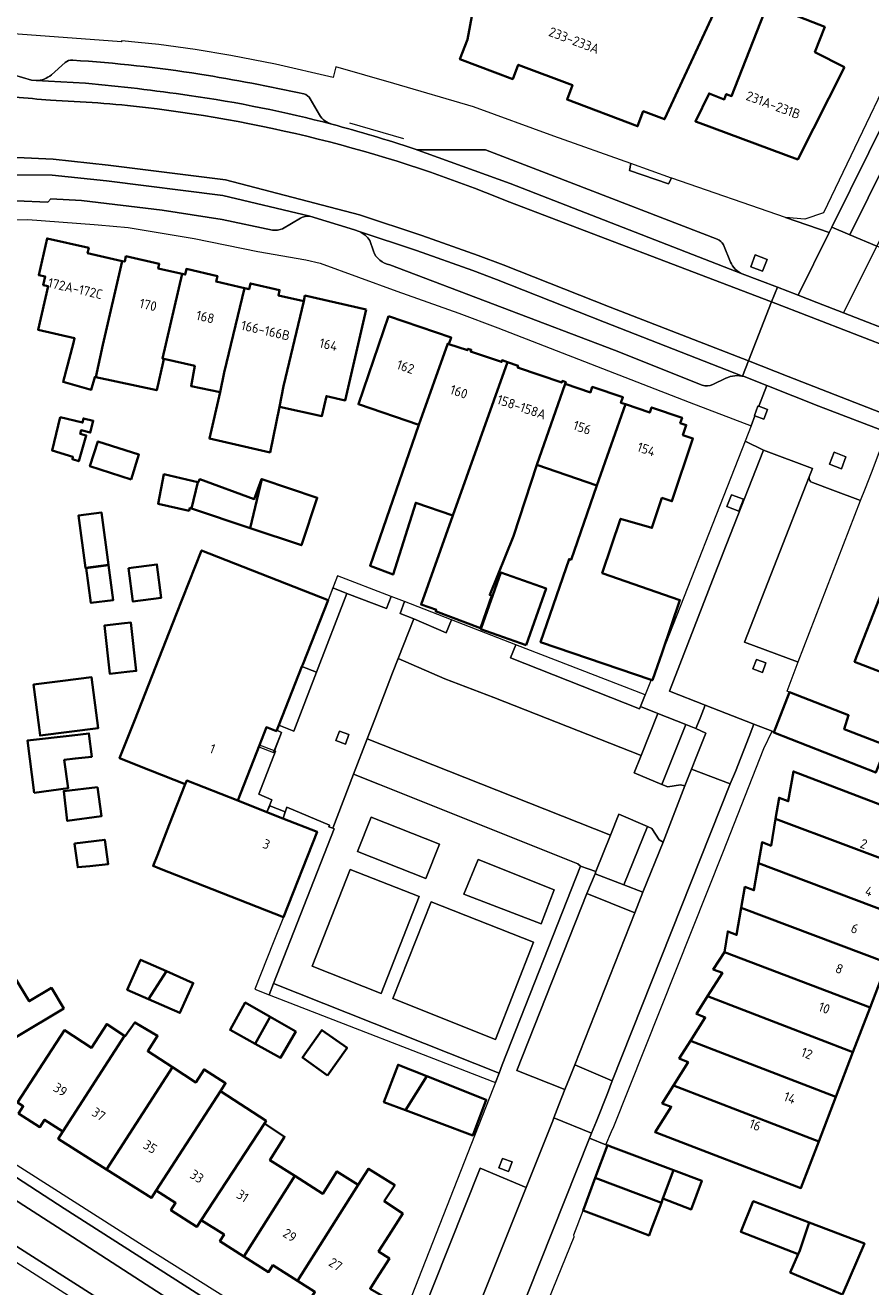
# Model space of a CAD drawing. Extents: x 151587 to 155483, y 462503 to 464608.
# Tile 67 of 236: x 153028 to 153108, y 463561 to 463679. Entities that reach past the tile are written whole.
import ezdxf
from ezdxf.enums import TextEntityAlignment as Align

# ---------------------------------------------------------------- set-up
doc = ezdxf.new("R2010")
doc.units = 0
doc.header["$LTSCALE"] = 0.5
for name, color, linetype, lineweight in [('B-RO-GR-GROENVOORZIENING-GV', 251, 'CONTINUOUS', 18), ('B-RO-GR-HAAG-GV', 251, 'CONTINUOUS', 13), ('B-RO-IE-TERREINAFSCHEIDING_KUNSTMATIG_HEKWERK-G', 251, 'IE-TERREINAFSCHEIDING-KUNSTMATIG', 18), ('B-RO-OG-BEBOUWING-GV', 6, 'CONTINUOUS', 35), ('B-RO-OG-BEBOUWING-T18', 1, 'CONTINUOUS', 18), ('B-RO-OG-TERREIN_CULTUURSCHEIDING-GV', 251, 'CONTINUOUS', 18), ('B-RO-VH-VERHARDING_ASFALT-GV', 251, 'CONTINUOUS', 18), ('B-RO-VH-VERHARDING_BETONSTRAATSTEEN-GV', 251, 'CONTINUOUS', 18), ('B-RO-VH-VERHARDING_STRAATBAKSTEEN-GV', 251, 'CONTINUOUS', 18), ('B-RO-VH-VERHARDING_TEGEL-GV', 251, 'CONTINUOUS', 18)]:
    doc.layers.add(name, color=color, linetype=linetype, lineweight=lineweight)
doc.styles.add('NLCS-ISO-M200-T18', font='NLCS-ISO.ttf', dxfattribs={"height": 0.36})
doc.linetypes.add('IE-TERREINAFSCHEIDING-KUNSTMATIG', pattern='A,4,[82,NLCS.SHX,S=0.75,R=90,X=0,Y=0],4,-2', length=10)

msp = doc.modelspace()

# ---------------------------------------------------------------- linework, layer by layer
at = {"layer": 'B-RO-GR-GROENVOORZIENING-GV', "flags": 128}
for points in [[(153097.338, 463656.317), (153097.759, 463657.44), (153096.637, 463657.862), (153096.214, 463656.738)], [(153096.964, 463643.614), (153096.899, 463643.638), (153096.562, 463642.74), (153096.617, 463642.719), (153097.461, 463642.402), (153097.798, 463643.301)], [(153104.753, 463637.746), (153105.174, 463638.869), (153104.051, 463639.29), (153103.629, 463638.167)], [(153095.102, 463633.751), (153095.523, 463634.874), (153094.401, 463635.296), (153093.978, 463634.172)], [(153062.394, 463625.723), (153057.36, 463627.676), (153056.915, 463626.523), (153058.244, 463626.012), (153061.956, 463624.584)], [(153063.652, 463625.235), (153063.248, 463624.119), (153064.517, 463623.632), (153067.558, 463622.315), (153068.077, 463623.519)], [(153074.133, 463621.169), (153073.626, 463619.955), (153085.758, 463615.154), (153085.863, 463615.377), (153086.293, 463616.452)], [(153054.013, 463619.144), (153051.827, 463613.613), (153053.244, 463613.055), (153055.389, 463618.614)], [(153097.316, 463618.57), (153097.652, 463619.469), (153096.754, 463619.806), (153096.417, 463618.907)], [(153058.093, 463611.825), (153058.43, 463612.724), (153057.532, 463613.061), (153057.194, 463612.163)], [(153051.414, 463611.214), (153050.022, 463611.743), (153047.981, 463606.511), (153050.716, 463605.438), (153051.178, 463606.583), (153049.96, 463607.106), (153051.515, 463611.176)], [(153056.906, 463603.909), (153056.525, 463604.058), (153056.588, 463604.211), (153052.6, 463605.897), (153052.228, 463604.858), (153052.224, 463604.847), (153055.434, 463603.587), (153052.26, 463595.538), (153051.312, 463593.136), (153049.589, 463588.766), (153050.932, 463588.245), (153051.344, 463589.308), (153057.031, 463603.86)], [(153072.198, 463579.994), (153072.545, 463580.878), (153051.344, 463589.308), (153050.932, 463588.245), (153071.976, 463580.08)], [(153073.437, 463571.622), (153073.774, 463572.52), (153072.876, 463572.857), (153072.538, 463571.959)]]:
    msp.add_lwpolyline(points, close=True, dxfattribs=at)
at = {"layer": 'B-RO-GR-HAAG-GV', "flags": 128}
for points in [[(153062.394, 463625.723), (153057.36, 463627.676), (153056.915, 463626.523), (153058.244, 463626.012), (153061.956, 463624.584)], [(153063.652, 463625.235), (153063.248, 463624.119), (153064.517, 463623.632), (153067.558, 463622.315), (153068.077, 463623.519)], [(153085.863, 463615.377), (153086.293, 463616.452), (153074.133, 463621.169), (153073.626, 463619.955), (153085.758, 463615.154)], [(153055.389, 463618.614), (153054.013, 463619.144), (153051.827, 463613.613), (153053.244, 463613.055)], [(153051.414, 463611.214), (153050.022, 463611.743), (153047.981, 463606.511), (153050.716, 463605.438), (153051.178, 463606.583), (153049.96, 463607.106), (153051.515, 463611.176)], [(153050.932, 463588.245), (153051.344, 463589.308), (153057.031, 463603.86), (153056.906, 463603.909), (153056.525, 463604.058), (153056.588, 463604.211), (153052.6, 463605.897), (153052.228, 463604.858), (153052.224, 463604.847), (153055.434, 463603.587), (153052.26, 463595.538), (153051.312, 463593.136), (153049.589, 463588.766)], [(153051.344, 463589.308), (153050.932, 463588.245), (153071.976, 463580.08), (153072.198, 463579.994), (153072.545, 463580.878)]]:
    msp.add_lwpolyline(points, close=True, dxfattribs=at)
at = {"layer": 'B-RO-IE-TERREINAFSCHEIDING_KUNSTMATIG_HEKWERK-G', "flags": 128}
for points in [[(153058.49, 463670.289), (153063.556, 463668.827)], [(153057.351, 463627.654), (153056.469, 463625.369)], [(153049.961, 463611.587), (153051.345, 463611.037), (153052.087, 463612.935), (153051.64, 463613.139)], [(153052.228, 463604.858), (153052.424, 463605.455), (153050.98, 463606.015), (153050.707, 463605.417)]]:
    msp.add_lwpolyline(points, dxfattribs=at)
at = {"layer": 'B-RO-OG-BEBOUWING-GV', "flags": 128}
for points in [[(153070.42, 463682.707), (153069.576, 463678.134), (153068.873, 463676.271), (153073.841, 463674.397), (153074.352, 463675.753), (153079.451, 463673.83), (153078.939, 463672.473), (153085.582, 463669.968), (153086.114, 463671.38), (153088.116, 463670.625), (153093.763, 463682.787), (153081.909, 463687.259), (153085.78, 463697.512), (153070.863, 463700.78), (153069.721, 463695.486), (153072.662, 463694.852), (153072.038, 463691.472)], [(153105.037, 463675.532), (153102.255, 463676.94), (153103.185, 463679.314), (153097.793, 463681.424), (153094.42, 463672.802), (153093.921, 463672.998), (153093.725, 463672.496), (153092.307, 463673.05), (153091.012, 463670.425), (153091.462, 463670.258), (153100.641, 463666.845)], [(153034.639, 463646.342), (153035.292, 463649.408), (153037.116, 463657.281), (153033.844, 463658.034), (153033.955, 463658.514), (153030.048, 463659.412), (153029.254, 463655.96), (153029.869, 463655.819), (153029.684, 463655.017), (153030.132, 463654.914), (153029.188, 463650.812), (153032.624, 463650.022), (153032.523, 463649.584), (153031.55, 463645.908), (153034.198, 463645.178), (153034.523, 463646.367)], [(153041.028, 463648.088), (153040.883, 463648.122), (153042.76, 463656.064), (153040.492, 463656.586), (153040.591, 463657.019), (153037.458, 463657.74), (153037.34, 463657.229), (153037.116, 463657.281), (153035.292, 463649.408), (153034.639, 463646.342), (153040.36, 463645.123), (153040.956, 463647.771)], [(153042.76, 463656.064), (153040.883, 463648.122), (153041.028, 463648.088), (153043.934, 463647.42), (153043.581, 463645.514), (153046.313, 463644.947), (153046.705, 463646.783), (153048.618, 463654.726), (153045.935, 463655.343), (153046.055, 463655.866), (153043.151, 463656.535), (153043.028, 463656.002)], [(153054.173, 463653.502), (153051.789, 463654.051), (153051.904, 463654.55), (153049.171, 463655.179), (153049.044, 463654.628), (153048.618, 463654.726), (153046.705, 463646.783), (153046.313, 463644.947), (153045.308, 463640.576), (153051.011, 463639.277), (153051.903, 463643.575), (153052.289, 463645.498)], [(153060.043, 463652.711), (153054.295, 463654.033), (153054.173, 463653.502), (153052.289, 463645.498), (153051.903, 463643.575), (153055.888, 463642.694), (153056.313, 463644.573), (153058.078, 463644.167)], [(153062.142, 463652.096), (153059.32, 463643.805), (153064.998, 463641.873), (153067.716, 463649.515), (153067.838, 463649.473), (153068.048, 463650.086)], [(153064.998, 463641.873), (153060.41, 463628.605), (153062.579, 463627.78), (153064.707, 463634.543), (153068.196, 463633.354), (153073.347, 463647.767), (153072.838, 463647.941), (153072.784, 463647.783), (153069.876, 463648.777), (153069.928, 463648.93), (153069.621, 463649.035), (153069.569, 463648.882), (153067.838, 463649.473), (153067.716, 463649.515)], [(153068.196, 463633.354), (153065.208, 463624.961), (153066.659, 463624.456), (153066.577, 463624.328), (153070.801, 463622.749), (153071.88, 463625.803), (153071.672, 463625.863), (153073.913, 463631.405), (153076.097, 463638.094), (153078.761, 463645.741), (153078.814, 463645.898), (153078.503, 463646.004), (153078.449, 463645.848), (153074.287, 463647.27), (153074.34, 463647.427), (153073.347, 463647.767)], [(153076.097, 463638.094), (153081.73, 463636.177), (153084.435, 463643.803), (153084.012, 463643.947), (153084.189, 463644.465), (153081.318, 463645.443), (153081.142, 463644.928), (153078.761, 463645.741)], [(153087.874, 463620.45), (153089.561, 463625.378), (153082.247, 463627.929), (153083.984, 463633.028), (153086.916, 463632.175), (153087.862, 463634.996), (153088.8, 463634.682), (153090.777, 463640.597), (153089.844, 463640.91), (153090.159, 463641.848), (153089.595, 463642.04), (153089.765, 463642.538), (153086.894, 463643.516), (153086.724, 463643.021), (153084.435, 463643.803), (153081.73, 463636.177), (153079.323, 463629.172), (153079.138, 463629.235), (153076.455, 463621.414), (153086.862, 463617.874), (153086.978, 463617.835)], [(153031.268, 463642.577), (153030.51, 463639.469), (153032.456, 463638.874), (153032.429, 463638.631), (153033.024, 463638.441), (153033.727, 463640.874), (153033.159, 463641.009), (153033.24, 463641.36), (153034.105, 463641.144), (153034.376, 463642.252), (153033.457, 463642.468), (153033.376, 463642.09)], [(153037.936, 463636.741), (153038.684, 463639.077), (153034.822, 463640.312), (153034.074, 463637.977)], [(153043.626, 463634.003), (153044.225, 463636.489), (153041.024, 463637.22), (153040.485, 463634.451), (153043.391, 463633.794), (153043.479, 463634.052)], [(153044.225, 463636.489), (153043.626, 463634.003), (153049.148, 463632.157), (153050.228, 463636.748), (153050.202, 463636.756), (153049.52, 463634.88), (153044.404, 463636.755), (153044.252, 463636.483)], [(153050.228, 463636.748), (153049.148, 463632.157), (153053.963, 463630.547), (153055.446, 463635.016)], [(153035.821, 463628.701), (153035.167, 463633.615), (153032.991, 463633.326), (153033.645, 463628.412)], [(153116.664, 463631.514), (153114.348, 463632.416), (153114.568, 463632.98), (153112.203, 463633.906), (153111.981, 463633.337), (153111.426, 463633.553), (153108.554, 463626.232), (153108.584, 463626.22), (153105.991, 463619.583), (153111.264, 463617.522), (153112.272, 463620.114)], [(153050.022, 463611.743), (153050.675, 463613.417), (153051.605, 463613.05), (153051.64, 463613.139), (153051.827, 463613.613), (153054.013, 463619.144), (153054.087, 463619.332), (153056.469, 463625.369), (153044.572, 463630.063), (153042.19, 463624.026), (153038.281, 463614.116), (153036.856, 463610.503), (153039.769, 463609.354), (153043.042, 463608.063), (153043.173, 463608.397), (153047.981, 463606.511)], [(153035.826, 463628.662), (153033.725, 463628.382), (153034.16, 463625.111), (153036.261, 463625.39)], [(153037.69, 463628.378), (153038.107, 463625.241), (153040.784, 463625.597), (153040.366, 463628.734)], [(153075.085, 463621.154), (153076.963, 463626.474), (153072.708, 463627.976), (153070.856, 463622.73), (153070.83, 463622.656)], [(153037.326, 463623.203), (153035.444, 463623.001), (153035.934, 463618.446), (153037.554, 463618.621), (153038.419, 463618.714), (153037.929, 463623.268)], [(153029.288, 463613.386), (153029.384, 463612.63), (153034.843, 463613.323), (153034.233, 463618.127), (153031.513, 463617.782), (153028.774, 463617.436)], [(153108.974, 463611.695), (153105.017, 463613.226), (153105.423, 463614.55), (153099.856, 463616.713), (153098.396, 463612.93), (153107.971, 463609.153)], [(153028.841, 463607.239), (153032.021, 463607.678), (153031.653, 463610.346), (153032.694, 463610.465), (153034.247, 463610.643), (153033.977, 463612.832), (153032.396, 463612.648), (153028.193, 463612.158)], [(153040.623, 463600.127), (153052.26, 463595.538), (153055.434, 463603.587), (153052.224, 463604.847), (153050.716, 463605.438), (153047.981, 463606.511), (153043.173, 463608.397), (153043.042, 463608.063), (153041.527, 463604.221), (153040.412, 463601.395), (153040.008, 463600.37)], [(153112.262, 463599.646), (153113.936, 463604.017), (153100.226, 463609.263), (153099.748, 463606.458), (153098.887, 463606.782), (153098.555, 463604.812)], [(153034.785, 463607.788), (153031.607, 463607.416), (153031.935, 463604.612), (153035.162, 463605.059)], [(153098.555, 463604.812), (153098.127, 463602.271), (153097.279, 463602.592), (153096.944, 463600.623), (153110.653, 463595.448), (153112.262, 463599.646)], [(153032.619, 463602.494), (153032.624, 463602.454), (153032.921, 463600.238), (153034.075, 463600.363), (153035.786, 463600.548), (153035.471, 463602.826)], [(153095.328, 463596.425), (153109.045, 463591.25), (153110.653, 463595.448), (153096.944, 463600.623), (153096.512, 463598.082), (153095.665, 463598.394)], [(153107.434, 463587.043), (153109.045, 463591.25), (153095.328, 463596.425), (153094.891, 463593.872), (153094.058, 463594.201), (153093.745, 463592.269)], [(153105.826, 463582.845), (153107.434, 463587.043), (153093.745, 463592.269), (153092.694, 463590.622), (153093.558, 463590.306), (153092.164, 463588.115)], [(153041.27, 463590.457), (153038.835, 463591.536), (153037.573, 463588.721), (153039.577, 463587.839)], [(153026.958, 463589.98), (153019.68, 463585.574), (153020.997, 463583.369), (153021.475, 463583.654), (153022.683, 463581.631), (153031.605, 463586.96), (153030.455, 463588.886), (153028.359, 463587.634)], [(153039.577, 463587.839), (153042.537, 463586.535), (153043.78, 463589.346), (153041.27, 463590.457)], [(153090.558, 463583.928), (153104.221, 463578.657), (153105.826, 463582.845), (153092.164, 463588.115), (153091.101, 463586.444), (153091.937, 463586.117)], [(153049.618, 463583.616), (153051.026, 463586.156), (153048.672, 463587.507), (153047.244, 463584.933)], [(153051.026, 463586.156), (153049.618, 463583.616), (153051.991, 463582.3), (153053.428, 463584.776)], [(153037.335, 463584.373), (153035.645, 463585.482), (153034.224, 463583.27), (153031.671, 463584.917), (153027.273, 463578.097), (153027.8, 463577.763), (153027.364, 463577.077), (153029.37, 463575.803), (153029.807, 463576.491), (153031.53, 463575.397)], [(153035.642, 463571.805), (153041.821, 463581.422), (153039.509, 463582.941), (153040.428, 463584.373), (153038.293, 463585.644), (153037.374, 463584.347), (153037.335, 463584.373), (153031.53, 463575.397), (153031.086, 463574.698)], [(153056.427, 463580.656), (153058.261, 463583.244), (153055.885, 463584.928), (153054.05, 463582.34)], [(153104.221, 463578.657), (153090.558, 463583.928), (153089.497, 463582.243), (153090.33, 463581.916), (153088.958, 463579.722), (153102.61, 463574.45)], [(153041.821, 463581.422), (153035.642, 463571.805), (153039.857, 463569.129), (153040.294, 463569.817), (153046.341, 463579.185), (153046.825, 463579.924), (153044.804, 463581.227), (153044.016, 463580.006)], [(153063.733, 463577.4), (153065.745, 463580.59), (153063.051, 463581.656), (153061.722, 463578.154)], [(153063.733, 463577.4), (153070.079, 463575.02), (153071.345, 463578.376), (153065.745, 463580.59)], [(153044.533, 463567.056), (153050.474, 463576.125), (153050.636, 463576.372), (153046.341, 463579.185), (153040.294, 463569.817), (153042.121, 463568.656), (153041.688, 463567.973), (153044.13, 463566.422)], [(153088.958, 463579.722), (153087.901, 463578.032), (153088.738, 463577.718), (153087.219, 463575.316), (153100.93, 463570.065), (153102.61, 463574.45)], [(153048.557, 463563.631), (153053.327, 463571.201), (153051.004, 463572.675), (153052.373, 463574.885), (153050.474, 463576.125), (153044.533, 463567.056), (153046.693, 463565.685), (153046.299, 463565.065)], [(153081.599, 463571.021), (153087.812, 463568.674), (153087.96, 463569.065), (153088.968, 463571.735), (153083.015, 463573.983), (153082.754, 463574.082)], [(153053.327, 463571.201), (153048.557, 463563.631), (153050.87, 463562.162), (153051.273, 463562.798), (153053.581, 463561.332), (153059.293, 463570.358), (153057.299, 463571.624), (153055.966, 463569.525)], [(153059.293, 463570.358), (153053.581, 463561.332), (153055.222, 463560.29), (153054.812, 463559.644), (153056.901, 463558.318), (153057.318, 463558.974), (153057.745, 463558.703), (153058.273, 463559.535), (153062.656, 463556.959), (153063.69, 463558.693), (153060.415, 463560.58), (153060.987, 463561.481), (153062.229, 463563.437), (153061.215, 463564.082), (153062.179, 463565.6), (153063.489, 463567.662), (153061.746, 463568.819), (153062.744, 463570.343), (153060.259, 463571.884)], [(153087.96, 463569.065), (153090.629, 463568.058), (153091.633, 463570.729), (153088.968, 463571.735)], [(153087.812, 463568.674), (153081.599, 463571.021), (153080.443, 463567.96), (153084.475, 463566.437), (153086.656, 463565.613), (153086.883, 463566.214)], [(153101.713, 463566.828), (153096.452, 463568.827), (153095.289, 463565.935), (153100.667, 463563.853), (153100.828, 463564.2)], [(153101.713, 463566.828), (153100.828, 463564.2), (153100.667, 463563.853), (153099.937, 463562.124), (153104.842, 463560.042), (153106.911, 463564.852)]]:
    msp.add_lwpolyline(points, close=True, dxfattribs=at)
at = {"layer": 'B-RO-OG-TERREIN_CULTUURSCHEIDING-GV', "flags": 128}
for points in [[(153087.487, 463614.702), (153085.901, 463610.756), (153085.247, 463609.129), (153087.853, 463608.041), (153090.123, 463613.668)], [(153081.653, 463599.833), (153081.591, 463599.634), (153084.294, 463598.587), (153086.509, 463604.076), (153083.813, 463605.231), (153083.03, 463603.273)], [(153078.729, 463579.337), (153079.164, 463580.415), (153079.663, 463581.641), (153085.315, 463595.945), (153080.804, 463597.769), (153074.233, 463581.108)], [(153066.151, 463597.004), (153062.555, 463587.9), (153072.205, 463584.028), (153075.782, 463593.21)]]:
    msp.add_lwpolyline(points, close=True, dxfattribs=at)
at = {"layer": 'B-RO-VH-VERHARDING_ASFALT-GV', "flags": 128}
for points in [[(153033.659, 463674.006), (153029.01, 463674.255), (153028.585, 463674.309), (153024.313, 463675.553)], [(153023.209, 463672.789), (153023.055, 463667.213), (153030.601, 463666.853), (153035.784, 463666.306), (153046.832, 463664.92), (153059.428, 463661.626), (153065.286, 463659.689), (153070.588, 463657.804), (153072.921, 463656.911), (153083.001, 463652.942), (153096.002, 463647.877)], [(153098.181, 463653.441), (153098.728, 463654.836), (153095.41, 463656.085), (153073.584, 463664.571), (153064.567, 463667.834)], [(153073.321, 463662.919), (153098.181, 463653.441)], [(153096.002, 463647.877), (153098.181, 463653.441), (153073.321, 463662.919)]]:
    msp.add_lwpolyline(points, dxfattribs=at)
at = {"layer": 'B-RO-VH-VERHARDING_ASFALT-GV'}
for points in [[(153043.41, 463672.865, 0.0138353), (153033.659, 463674.006)], [(153023.64, 463673.144, 0.0156497), (153030.347, 463672.419)], [(153030.347, 463672.419, -0.0156497), (153023.64, 463673.144)], [(153030.347, 463672.419, -0.0182197), (153039.291, 463671.73)], [(153039.291, 463671.73, 0.0182197), (153030.347, 463672.419)], [(153056.829, 463670.153, 0.0287795), (153043.41, 463672.865)], [(153039.291, 463671.73, -0.0681427), (153073.321, 463662.919)], [(153073.321, 463662.919, 0.0681427), (153039.291, 463671.73)], [(153064.567, 463667.834, 0.015936), (153056.829, 463670.153)]]:
    msp.add_lwpolyline(points, format="xyb", dxfattribs=at)
at = {"layer": 'B-RO-VH-VERHARDING_ASFALT-GV', "flags": 128}
for points in [[(153095.449, 463646.465), (153096.002, 463647.877), (153083.001, 463652.942), (153072.921, 463656.911), (153070.588, 463657.804), (153065.286, 463659.689), (153059.428, 463661.626), (153046.832, 463664.92), (153035.784, 463666.306), (153030.601, 463666.853), (153023.055, 463667.213), (153022.998, 463665.434), (153030.517, 463665.355), (153035.637, 463664.813), (153046.566, 463663.444), (153054.757, 463661.493), (153058.959, 463660.204), (153059.384, 463660.062), (153064.797, 463658.271), (153070.077, 463656.391), (153072.312, 463655.542), (153082.45, 463651.546)], [(153098.181, 463653.441), (153101.899, 463652), (153118.076, 463645.733), (153118.608, 463647.133), (153110.426, 463650.291), (153104.937, 463652.424), (153102.437, 463653.395), (153100.682, 463654.077), (153098.728, 463654.836)], [(153118.076, 463645.733), (153101.899, 463652), (153098.181, 463653.441), (153096.002, 463647.877), (153099.735, 463646.422), (153111.548, 463641.817), (153115.946, 463640.136)], [(153111.036, 463640.403), (153115.412, 463638.732), (153115.946, 463640.136), (153111.548, 463641.817), (153099.735, 463646.422), (153096.002, 463647.877), (153095.449, 463646.465), (153095.598, 463646.407), (153097.721, 463645.565), (153102.634, 463643.616), (153109.031, 463641.173), (153111.012, 463640.416)]]:
    msp.add_lwpolyline(points, close=True, dxfattribs=at)
at = {"layer": 'B-RO-VH-VERHARDING_BETONSTRAATSTEEN-GV', "flags": 128}
for points in [[(153117.73, 463684.564), (153116.148, 463685.338), (153115.599, 463684.227), (153110.801, 463674.53), (153112.45, 463673.72), (153105.539, 463659.746), (153108.071, 463658.682), (153119.85, 463682.208), (153120.375, 463683.262)], [(153103.841, 463660.462), (153105.539, 463659.746), (153112.45, 463673.72), (153110.801, 463674.53)], [(153056.469, 463625.369), (153054.087, 463619.332), (153054.013, 463619.144), (153055.389, 463618.614), (153058.244, 463626.012), (153056.915, 463626.523)], [(153064.517, 463623.632), (153063.248, 463624.119), (153063.652, 463625.235), (153062.394, 463625.723), (153061.956, 463624.584), (153058.244, 463626.012), (153055.389, 463618.614), (153053.244, 463613.055), (153051.827, 463613.613), (153051.64, 463613.139), (153052.087, 463612.935), (153051.414, 463611.214), (153051.515, 463611.176), (153049.96, 463607.106), (153051.178, 463606.583), (153050.716, 463605.438), (153050.98, 463606.015), (153052.424, 463605.455), (153052.228, 463604.858), (153052.6, 463605.897), (153056.588, 463604.211), (153056.525, 463604.058), (153056.906, 463603.909), (153058.845, 463608.998), (153060.144, 463612.333), (153060.857, 463614.175), (153062.541, 463618.526), (153063.062, 463619.872)], [(153085.863, 463615.377), (153085.758, 463615.154), (153073.626, 463619.955), (153074.133, 463621.169), (153068.077, 463623.519), (153067.558, 463622.315), (153064.517, 463623.632), (153063.062, 463619.872), (153067.457, 463617.972), (153072.066, 463616.226), (153085.901, 463610.756), (153087.487, 463614.702)], [(153060.144, 463612.333), (153083.03, 463603.273), (153083.813, 463605.231), (153086.509, 463604.076), (153086.91, 463603.904), (153087.6, 463602.824), (153087.989, 463602.613), (153090.031, 463607.903), (153089.626, 463608.008), (153088.436, 463607.798), (153087.853, 463608.041), (153085.247, 463609.129), (153085.901, 463610.756), (153072.066, 463616.226), (153067.457, 463617.972), (153063.062, 463619.872), (153062.541, 463618.526), (153060.857, 463614.175)], [(153058.093, 463611.825), (153057.194, 463612.163), (153057.532, 463613.061), (153058.43, 463612.724)], [(153081.234, 463575.212), (153081.063, 463574.757), (153082.582, 463574.14), (153083.136, 463575.393), (153083.337, 463575.847), (153093.594, 463601.611), (153097.46, 463611.418), (153098.239, 463613.049), (153096.51, 463613.72), (153096.079, 463612.535), (153094.769, 463609.264), (153094.278, 463608.097), (153083.176, 463580.145), (153082.735, 463578.967), (153081.725, 463576.356)], [(153058.845, 463608.998), (153061.294, 463608.021), (153079.966, 463600.572), (153080.196, 463600.358), (153081.653, 463599.833), (153083.03, 463603.273), (153060.144, 463612.333)], [(153072.545, 463580.878), (153072.849, 463581.652), (153080.196, 463600.358), (153079.966, 463600.572), (153061.294, 463608.021), (153058.845, 463608.998), (153056.906, 463603.909), (153057.031, 463603.86), (153051.344, 463589.308)], [(153060.51, 463604.97), (153066.95, 463602.42), (153065.67, 463599.2), (153059.23, 463601.74)], [(153065.04, 463597.49), (153061.47, 463588.38), (153054.97, 463590.93), (153058.53, 463600.03)], [(153069.247, 463597.717), (153070.594, 463600.969), (153077.743, 463598.133), (153076.516, 463594.909)], [(153080.804, 463597.769), (153085.315, 463595.945), (153086.084, 463597.893), (153084.294, 463598.587), (153081.591, 463599.634)], [(153066.151, 463597.004), (153075.782, 463593.21), (153072.205, 463584.028), (153062.555, 463587.9)]]:
    msp.add_lwpolyline(points, close=True, dxfattribs=at)
for points in [[(153015.238, 463580.502), (153013.788, 463579.4), (153014.517, 463578.453), (153015.161, 463577.697), (153015.832, 463576.964), (153016.677, 463576.124), (153017.41, 463575.453), (153018.17, 463574.813), (153018.957, 463574.2), (153019.761, 463573.622), (153020.424, 463573.182), (153032.428, 463565.48), (153047.264, 463555.884), (153057.921, 463549.035), (153057.252, 463551.769), (153031.639, 463568.152), (153019.518, 463576.004)], [(153070.78, 463571.918), (153064.946, 463557.287), (153062.812, 463552.601), (153066.688, 463551.044)], [(153067.467, 463549.976), (153069.343, 463555.674), (153075.086, 463570.121), (153070.78, 463571.918)]]:
    msp.add_lwpolyline(points, dxfattribs=at)
at = {"layer": 'B-RO-VH-VERHARDING_STRAATBAKSTEEN-GV', "flags": 128}
for points in [[(153031.726, 463675.959), (153030.44, 463674.815)], [(153029.01, 463674.255), (153033.659, 463674.006)], [(153055.66, 463671.034), (153054.794, 463672.55)], [(153064.567, 463667.834), (153073.584, 463664.571), (153095.41, 463656.085)], [(153093.075, 463659.325), (153077.791, 463665.245), (153071.263, 463667.74), (153065.361, 463667.736)], [(153054.757, 463661.493), (153046.566, 463663.444), (153035.637, 463664.813), (153030.517, 463665.355), (153022.998, 463665.434), (153021.268, 463665.432), (153018.187, 463665.274)], [(153021.878, 463663.288), (153024.176, 463663.329), (153026.837, 463663.253), (153027.137, 463662.957), (153030.113, 463662.824), (153030.379, 463663.123), (153033.266, 463662.989), (153040.858, 463662.075), (153046.516, 463661.182), (153051.252, 463660.194)], [(153052.174, 463660.318), (153053.865, 463661.309)], [(153095.598, 463646.407), (153095.449, 463646.465), (153082.45, 463651.546), (153072.312, 463655.542), (153070.077, 463656.391), (153064.797, 463658.271), (153059.384, 463660.062)], [(153060.392, 463659.2), (153060.724, 463658.22)], [(153094.309, 463657.188), (153093.648, 463658.817)], [(153062.278, 463656.918), (153083.415, 463648.903), (153091.644, 463645.613)], [(153092.656, 463645.678), (153093.874, 463646.249)], [(153101.722, 463636.968), (153095.645, 463621.413), (153100.616, 463619.586), (153100.692, 463619.558), (153106.55, 463634.742), (153103.952, 463635.717), (153102.023, 463636.441)], [(153072.55, 463541.508), (153061.113, 463546.987), (153061.085, 463546.998), (153057.921, 463549.035), (153047.264, 463555.884), (153032.428, 463565.48), (153020.424, 463573.182), (153019.761, 463573.622), (153018.957, 463574.2), (153018.17, 463574.813), (153017.41, 463575.453), (153016.677, 463576.124), (153015.832, 463576.964), (153015.161, 463577.697), (153014.517, 463578.453), (153013.788, 463579.4), (153015.238, 463580.502)], [(153071.285, 463543.233), (153070.734, 463544.186), (153070.547, 463544.591), (153070.397, 463545.011), (153070.286, 463545.443), (153070.214, 463545.883), (153070.182, 463546.328), (153070.191, 463546.774), (153070.24, 463547.218), (153070.329, 463547.655), (153070.458, 463548.082), (153070.624, 463548.496), (153081.063, 463574.757), (153081.234, 463575.212), (153077.708, 463576.674), (153077.59, 463576.373), (153076.294, 463573.105), (153075.086, 463570.121), (153069.343, 463555.674), (153067.467, 463549.976)], [(153071.151, 463545.472), (153074.851, 463553.751), (153079.605, 463565.486), (153079.571, 463565.646), (153080.443, 463567.96), (153081.599, 463571.021), (153082.754, 463574.082), (153082.582, 463574.14), (153081.063, 463574.757), (153070.624, 463548.496), (153070.458, 463548.082), (153070.329, 463547.655), (153070.24, 463547.218), (153070.191, 463546.774), (153070.182, 463546.328), (153070.214, 463545.883), (153070.286, 463545.443), (153070.397, 463545.011), (153070.547, 463544.591), (153070.734, 463544.186), (153071.285, 463543.233)], [(153015.909, 463572.059), (153016.984, 463571.171), (153024.298, 463566.388), (153034.716, 463559.777), (153046.21, 463552.397), (153063.524, 463541.387), (153096.35, 463528.552), (153097.344, 463531.742), (153088.997, 463534.911), (153073.703, 463540.874), (153073.434, 463540.991)]]:
    msp.add_lwpolyline(points, dxfattribs=at)
at = {"layer": 'B-RO-VH-VERHARDING_STRAATBAKSTEEN-GV'}
for points in [[(153032.447, 463676.18, 0.1896282), (153031.726, 463675.959)], [(153044.392, 463674.871, 0.0225155), (153032.447, 463676.18)], [(153030.44, 463674.815, -0.1859741), (153029.01, 463674.255)], [(153054.195, 463673.011, 0.0126393), (153044.392, 463674.871)], [(153033.659, 463674.006, -0.0138353), (153043.41, 463672.865)], [(153043.41, 463672.865, -0.0287795), (153056.829, 463670.153)], [(153054.794, 463672.55, 0.1923854), (153054.195, 463673.011)], [(153056.829, 463670.153, -0.1873206), (153055.66, 463671.034)], [(153065.361, 463667.736, -0.08062), (153064.567, 463667.834)], [(153053.865, 463661.309, -0.1546051), (153054.757, 463661.493)], [(153051.252, 463660.194, 0.1541424), (153052.174, 463660.318)], [(153059.384, 463660.062, -0.1614319), (153060.392, 463659.2)], [(153060.724, 463658.22, 0.267525), (153062.278, 463656.918)], [(153093.648, 463658.817, 0.2008489), (153093.075, 463659.325)], [(153095.41, 463656.085, -0.1950997), (153094.309, 463657.188)], [(153093.874, 463646.249, -0.1891016), (153095.598, 463646.407)], [(153091.644, 463645.613, 0.2045901), (153092.656, 463645.678)], [(153102.023, 463636.441, -0.3742081), (153101.722, 463636.968)]]:
    msp.add_lwpolyline(points, format="xyb", dxfattribs=at)
at = {"layer": 'B-RO-VH-VERHARDING_STRAATBAKSTEEN-GV', "flags": 128}
for points in [[(153091.929, 463615.509), (153096.51, 463613.72), (153098.239, 463613.049), (153098.396, 463612.93), (153099.856, 463616.713), (153099.628, 463616.801), (153100.692, 463619.558), (153100.616, 463619.586), (153095.645, 463621.413), (153101.722, 463636.968), (153102.027, 463637.748), (153097.403, 463639.472), (153093.916, 463630.56), (153092.618, 463627.267), (153088.569, 463616.812)], [(153097.316, 463618.57), (153096.417, 463618.907), (153096.754, 463619.806), (153097.652, 463619.469)], [(153091.045, 463613.306), (153091.987, 463612.862), (153091.126, 463610.68), (153090.653, 463609.481), (153094.278, 463608.097), (153094.769, 463609.264), (153096.079, 463612.535), (153096.51, 463613.72), (153091.929, 463615.509), (153091.47, 463614.268)], [(153090.653, 463609.481), (153090.031, 463607.903), (153087.989, 463602.613), (153086.084, 463597.893), (153085.315, 463595.945), (153079.663, 463581.641), (153083.176, 463580.145), (153094.278, 463608.097)], [(153077.708, 463576.674), (153081.234, 463575.212), (153081.725, 463576.356), (153082.735, 463578.967), (153083.176, 463580.145), (153079.663, 463581.641), (153079.164, 463580.415), (153078.729, 463579.337), (153078.179, 463577.885)]]:
    msp.add_lwpolyline(points, close=True, dxfattribs=at)
at = {"layer": 'B-RO-VH-VERHARDING_TEGEL-GV', "flags": 128}
for points in [[(153116.148, 463685.338), (153123.383, 463699.959), (153129.032, 463711.516), (153129.522, 463712.516), (153134.695, 463723.09), (153135.271, 463724.27), (153138.489, 463730.862), (153149.977, 463754.749), (153151.121, 463754.182), (153151.771, 463754.376), (153152.164, 463755.12), (153152.596, 463756.512), (153152.024, 463758.13), (153146.588, 463758.035), (153148.291, 463754.511), (153112.548, 463681.635), (153103.046, 463661.826), (153101.317, 463661.231), (153099.495, 463661.377), (153103.592, 463659.96), (153103.841, 463660.462), (153110.801, 463674.53), (153115.599, 463684.227)], [(153088.765, 463665.091), (153084.936, 463666.456), (153084.817, 463665.811), (153088.483, 463664.551)], [(153104.937, 463652.424), (153108.071, 463658.682), (153105.539, 463659.746), (153103.841, 463660.462), (153103.592, 463659.96), (153100.682, 463654.077), (153102.437, 463653.395)], [(153097.338, 463656.317), (153096.214, 463656.738), (153096.637, 463657.862), (153097.759, 463657.44)], [(153091.045, 463613.306), (153091.47, 463614.268), (153091.929, 463615.509), (153088.569, 463616.812), (153092.618, 463627.267), (153093.916, 463630.56), (153097.403, 463639.472), (153095.682, 463640.338), (153087.874, 463620.45), (153086.978, 463617.835), (153086.862, 463617.874), (153086.293, 463616.452), (153085.863, 463615.377), (153087.487, 463614.702), (153090.123, 463613.668)], [(153104.753, 463637.746), (153103.629, 463638.167), (153104.051, 463639.29), (153105.174, 463638.869)], [(153095.102, 463633.751), (153093.978, 463634.172), (153094.401, 463635.296), (153095.523, 463634.874)], [(153090.031, 463607.903), (153090.653, 463609.481), (153091.126, 463610.68), (153091.987, 463612.862), (153091.045, 463613.306), (153090.123, 463613.668), (153087.853, 463608.041), (153088.436, 463607.798), (153089.626, 463608.008)], [(153060.51, 463604.97), (153059.23, 463601.74), (153065.67, 463599.2), (153066.95, 463602.42)], [(153086.084, 463597.893), (153087.989, 463602.613), (153087.6, 463602.824), (153086.91, 463603.904), (153086.509, 463604.076), (153084.294, 463598.587)], [(153065.04, 463597.49), (153058.53, 463600.03), (153054.97, 463590.93), (153061.47, 463588.38)], [(153069.247, 463597.717), (153076.516, 463594.909), (153077.743, 463598.133), (153070.594, 463600.969)], [(153073.437, 463571.622), (153072.538, 463571.959), (153072.876, 463572.857), (153073.774, 463572.52)]]:
    msp.add_lwpolyline(points, close=True, dxfattribs=at)
for points in [[(153084.936, 463666.456), (153077.712, 463669.031), (153070.152, 463671.782), (153062.65, 463674), (153057.184, 463675.546), (153056.951, 463674.536), (153051.529, 463675.817), (153047.33, 463676.629), (153043.965, 463677.177), (153040.54, 463677.665), (153038.616, 463677.852), (153037.057, 463678.004), (153036.998, 463677.915), (153036.633, 463677.942), (153026.878, 463678.666), (153024.619, 463678.992)], [(153030.44, 463674.815), (153031.726, 463675.959)], [(153024.313, 463675.553), (153028.585, 463674.309), (153029.01, 463674.255)], [(153054.794, 463672.55), (153055.66, 463671.034)], [(153065.361, 463667.736), (153071.263, 463667.74), (153077.791, 463665.245), (153093.075, 463659.325)], [(153095.41, 463656.085), (153098.728, 463654.836), (153100.682, 463654.077), (153103.592, 463659.96), (153099.495, 463661.377), (153088.784, 463665.084), (153088.765, 463665.091), (153088.483, 463664.551), (153084.817, 463665.811), (153084.936, 463666.456)], [(153051.252, 463660.194), (153046.516, 463661.182), (153040.858, 463662.075), (153033.266, 463662.989), (153030.379, 463663.123), (153030.113, 463662.824), (153027.137, 463662.957), (153026.837, 463663.253), (153024.176, 463663.329), (153021.878, 463663.288)], [(153020.961, 463661.022), (153028.224, 463661.191), (153034.467, 463660.729), (153034.854, 463660.692), (153037.653, 463660.422), (153043.877, 463659.413), (153049.846, 463658.169), (153049.86, 463658.166), (153054.361, 463657.4), (153055.73, 463657.097), (153062.939, 463654.44), (153068.758, 463652.369), (153072.425, 463650.99), (153090.436, 463644.014), (153096.246, 463641.764), (153096.617, 463642.719), (153096.562, 463642.74), (153096.899, 463643.638), (153096.964, 463643.614), (153097.721, 463645.565), (153095.598, 463646.407)], [(153053.865, 463661.309), (153052.174, 463660.318)], [(153059.384, 463660.062), (153058.959, 463660.204), (153054.757, 463661.493)], [(153060.724, 463658.22), (153060.392, 463659.2)], [(153093.648, 463658.817), (153094.309, 463657.188)], [(153148.266, 463635.751), (153148.334, 463635.724), (153148.557, 463635.639), (153156.776, 463632.479), (153157.043, 463633.17), (153161.867, 463634.757), (153161.953, 463634.865), (153159.5, 463635.822), (153119.237, 463651.392), (153119.206, 463651.404), (153113.538, 463653.685), (153114.428, 463655.978), (153109.637, 463658.017), (153108.071, 463658.682), (153104.937, 463652.424), (153110.426, 463650.291), (153118.608, 463647.133), (153122.441, 463645.653)], [(153091.644, 463645.613), (153083.415, 463648.903), (153062.278, 463656.918)], [(153093.874, 463646.249), (153092.656, 463645.678)], [(153102.023, 463636.441), (153103.952, 463635.717), (153106.55, 463634.742), (153107.006, 463635.907), (153107.576, 463637.363), (153109.031, 463641.173), (153102.634, 463643.616), (153097.721, 463645.565), (153096.964, 463643.614), (153097.798, 463643.301), (153097.461, 463642.402), (153096.617, 463642.719), (153096.246, 463641.764), (153095.682, 463640.338), (153097.403, 463639.472)], [(153097.403, 463639.472), (153102.027, 463637.748), (153101.722, 463636.968)], [(153058.368, 463554.384), (153062.812, 463552.601), (153064.946, 463557.287), (153070.78, 463571.918), (153075.086, 463570.121), (153076.294, 463573.105), (153077.59, 463576.373), (153077.708, 463576.674), (153078.179, 463577.885), (153078.729, 463579.337), (153074.233, 463581.108), (153080.804, 463597.769), (153081.591, 463599.634), (153081.653, 463599.833), (153080.196, 463600.358), (153072.849, 463581.652), (153072.545, 463580.878), (153072.198, 463579.994), (153071.949, 463579.359), (153071.959, 463579.367), (153069.268, 463572.512), (153063.646, 463558.199)], [(153054.589, 463554.731), (153047.155, 463559.543), (153039.066, 463564.619), (153023.572, 463574.508), (153020.078, 463576.989), (153018.136, 463578.556), (153017.179, 463579.474)], [(153010.025, 463576.253), (153013.017, 463572.936), (153014.482, 463571.545), (153017.171, 463569.536), (153020.634, 463567.232), (153040.038, 463554.835), (153052.695, 463546.836), (153055.949, 463544.71), (153064.01, 463539.444), (153071.409, 463536.604), (153071.491, 463536.576)], [(153019.518, 463576.004), (153031.639, 463568.152), (153057.252, 463551.769), (153057.921, 463549.035), (153061.085, 463546.998), (153061.113, 463546.987)], [(153133.191, 463516.005), (153131.084, 463514.834), (153126.761, 463516.478), (153101.777, 463526.199), (153100.58, 463528.593), (153098.744, 463528.525), (153097.694, 463528.536), (153096.35, 463528.552), (153063.524, 463541.387), (153046.21, 463552.397), (153034.716, 463559.777), (153024.298, 463566.388), (153016.984, 463571.171), (153015.909, 463572.059)]]:
    msp.add_lwpolyline(points, dxfattribs=at)
at = {"layer": 'B-RO-VH-VERHARDING_TEGEL-GV'}
for points in [[(153031.726, 463675.959, -0.1896282), (153032.447, 463676.18)], [(153032.447, 463676.18, -0.0225155), (153044.392, 463674.871)], [(153029.01, 463674.255, 0.1859741), (153030.44, 463674.815)], [(153044.392, 463674.871, -0.0126393), (153054.195, 463673.011)], [(153054.195, 463673.011, -0.1923854), (153054.794, 463672.55)], [(153055.66, 463671.034, 0.1873206), (153056.829, 463670.153)], [(153056.829, 463670.153, -0.015936), (153064.567, 463667.834)], [(153064.567, 463667.834, 0.08062), (153065.361, 463667.736)], [(153054.757, 463661.493, 0.1546051), (153053.865, 463661.309)], [(153052.174, 463660.318, -0.1541424), (153051.252, 463660.194)], [(153060.392, 463659.2, 0.1614319), (153059.384, 463660.062)], [(153062.278, 463656.918, -0.267525), (153060.724, 463658.22)], [(153093.075, 463659.325, -0.2008489), (153093.648, 463658.817)], [(153094.309, 463657.188, 0.1950997), (153095.41, 463656.085)], [(153095.598, 463646.407, 0.1891016), (153093.874, 463646.249)], [(153092.656, 463645.678, -0.2045901), (153091.644, 463645.613)], [(153101.722, 463636.968, 0.3742081), (153102.023, 463636.441)]]:
    msp.add_lwpolyline(points, format="xyb", dxfattribs=at)

# ---------------------------------------------------------------- texts
at = {"layer": 'B-RO-OG-BEBOUWING-T18', "style": 'NLCS-ISO-M200-T18'}
for s, rotation, p in [('233-233A', 339.3, (153079.605, 463678.047)), ('231A-231B', 339.6, (153098.339, 463671.969)), ('172A-172C', 347.1, (153032.699, 463654.698)), ('170', 347.1, (153039.545, 463653.155)), ('168', 347, (153044.921, 463652.022)), ('166-166B', 347.1, (153050.589, 463650.748)), ('164', 347.1, (153056.505, 463649.42)), ('162', 341.2, (153063.752, 463647.323)), ('160', 341.2, (153068.77, 463644.978)), ('158-158A', 341.2, (153074.667, 463643.544)), ('156', 341.2, (153080.364, 463641.606)), ('154', 341.2, (153086.396, 463639.564)), ('1', 338.7, (153045.595, 463611.4)), ('3', 338.5, (153050.673, 463602.418)), ('2', 339.1, (153106.847, 463602.447)), ('4', 339, (153107.338, 463597.975)), ('6', 339, (153105.997, 463594.476)), ('8', 339, (153104.549, 463590.694)), ('10', 339, (153103.135, 463587.002)), ('12', 339, (153101.5, 463582.734)), ('39', 327.6, (153031.291, 463579.321)), ('14', 339, (153099.897, 463578.551)), ('37', 327.6, (153034.9, 463577.014)), ('16', 339, (153096.633, 463575.994)), ('35', 327.6, (153039.734, 463573.945)), ('33', 327.6, (153044.135, 463571.157)), ('31', 327.6, (153048.433, 463569.319)), ('29', 327.6, (153052.873, 463565.628)), ('27', 327.6, (153057.174, 463562.882))]:
    msp.add_text(s, height=0.9, rotation=rotation, dxfattribs=at).set_placement(p, align=Align.MIDDLE)

doc.saveas('drawing.dxf')
